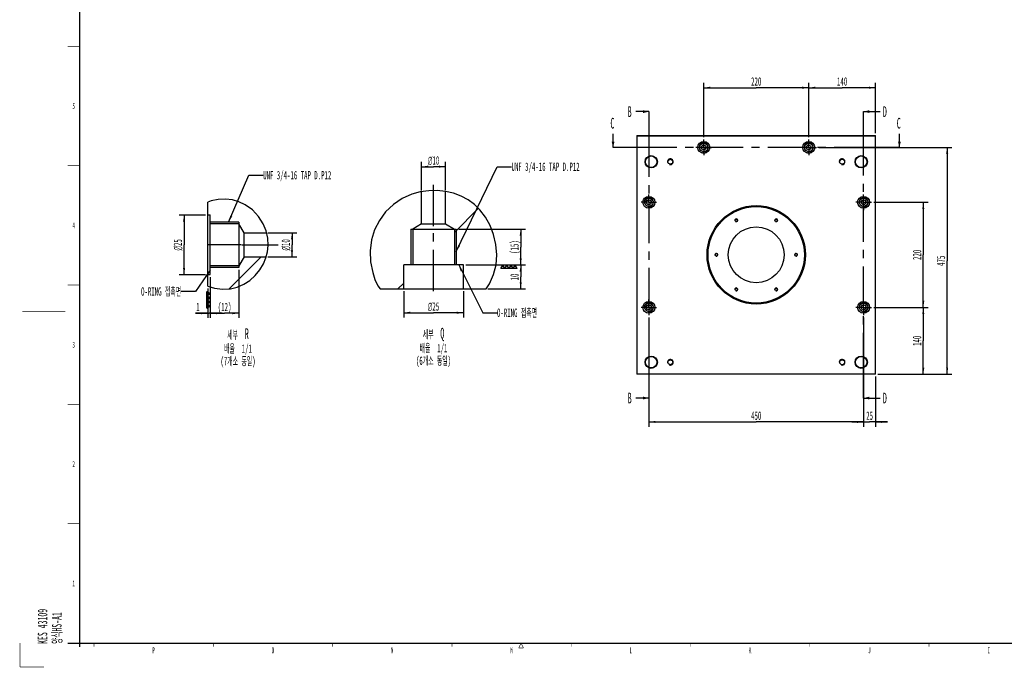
# Model space of a CAD drawing. Header units: millimetres. Extents: x -1 to 4195, y -1 to 2965.
# Tile 1 of 25: x -1 to 2063, y -1 to 1356. Entities that reach past the tile are written whole.
import ezdxf

# ---------------------------------------------------------------- set-up
doc = ezdxf.new("R2010")
doc.units = ezdxf.units.MM
doc.header["$LTSCALE"] = 231.275
doc.linetypes.add('CENTER', pattern=[0.6, 0.375, -0.075, 0.075, -0.075])
doc.layers.get('0').update_dxf_attribs({"linetype": 'CONTINUOUS'})
for name, color, linetype in [('02___PRT_ALL_AXES', 7, 'CONTINUOUS'), ('7_ALL_FEATURES', 7, 'CONTINUOUS'), ('DEFAULT_1', 7, 'CENTER')]:
    doc.layers.add(name, color=color, linetype=linetype)
doc.styles.get("Standard").update_dxf_attribs({"font": 'txt', "width": 0.5})
doc.styles.add('TEXTSTYLE_3', font='gdt', dxfattribs={"width": 0.5})
doc.dimstyles.new('DIMSTYLE_1', dxfattribs={"dimtxt": 17.5, "dimasz": 13.8, "dimexe": 2, "dimexo": 1, "dimgap": 0.875, "dimtad": 1, "dimdec": 3, "dimdsep": 46, "dimtxsty": 'Standard', "dimblk": '_FILLED', "dimblk1": '_FILLED', "dimblk2": '_FILLED', "dimcen": 0.09, "dimadec": 3, "dimazin": 2, "dimtp": 0.5, "dimtm": 0.5, "dimtfac": 1, "dimtdec": 3, "dimtofl": 0, "dimtmove": 0, "dimatfit": 3, "dimldrblk": '_FILLED', "dimfxl": 0, "dimtolj": 1, "dimarcsym": 0})
doc.dimstyles.new('DIMSTYLE_2', dxfattribs={"dimtxt": 17.5, "dimasz": 13.8, "dimexe": 2, "dimexo": 1, "dimgap": 0.875, "dimtad": 1, "dimdec": 3, "dimdsep": 46, "dimtxsty": 'Standard', "dimblk": '_FILLED', "dimblk1": '_FILLED', "dimblk2": '_FILLED', "dimcen": 0.09, "dimadec": 3, "dimazin": 2, "dimtp": 0.8, "dimtm": 0.8, "dimtfac": 1, "dimtdec": 3, "dimtofl": 0, "dimtmove": 0, "dimatfit": 3, "dimldrblk": '_FILLED', "dimfxl": 0, "dimtolj": 1, "dimarcsym": 0})
doc.dimstyles.new('DIMSTYLE_3', dxfattribs={"dimtxt": 17.5, "dimasz": 13.8, "dimexe": 2, "dimexo": 1, "dimgap": 0.875, "dimtad": 1, "dimdec": 3, "dimdsep": 46, "dimtxsty": 'Standard', "dimblk": '_FILLED', "dimblk1": '_FILLED', "dimblk2": '_FILLED', "dimcen": 0.09, "dimadec": 3, "dimazin": 2, "dimtp": 0.2, "dimtm": 0.2, "dimtfac": 1, "dimtdec": 3, "dimtofl": 0, "dimtmove": 0, "dimatfit": 3, "dimldrblk": '_FILLED', "dimfxl": 0, "dimtolj": 1, "dimarcsym": 0})
doc.dimstyles.new('DIMSTYLE_4', dxfattribs={"dimtxt": 17.5, "dimasz": 13.8, "dimexe": 2, "dimexo": 1, "dimgap": 0.875, "dimtad": 1, "dimdec": 3, "dimlfac": 0.2, "dimdsep": 46, "dimtxsty": 'Standard', "dimblk": '_FILLED', "dimblk1": '_FILLED', "dimblk2": '_FILLED', "dimcen": 0.09, "dimadec": 3, "dimazin": 2, "dimtp": 0.2, "dimtm": 0.2, "dimtfac": 1, "dimtdec": 3, "dimtofl": 0, "dimtmove": 0, "dimatfit": 3, "dimldrblk": '_FILLED', "dimfxl": 0, "dimtolj": 1, "dimarcsym": 0})
doc.dimstyles.new('DIMSTYLE_5', dxfattribs={"dimtxt": 17.5, "dimasz": 13.8, "dimexe": 2, "dimexo": 1, "dimgap": 0.875, "dimtad": 1, "dimdec": 3, "dimlfac": 0.2, "dimdsep": 46, "dimtxsty": 'Standard', "dimblk": '_FILLED', "dimblk1": '_FILLED', "dimblk2": '_FILLED', "dimcen": 0.09, "dimadec": 3, "dimazin": 2, "dimtp": 0.1, "dimtm": 0.1, "dimtfac": 1, "dimtdec": 3, "dimtofl": 0, "dimtmove": 0, "dimatfit": 3, "dimldrblk": '_FILLED', "dimfxl": 0, "dimtolj": 1, "dimarcsym": 0})
doc.dimstyles.get("Standard").update_dxf_attribs({"dimtxt": 17.5, "dimasz": 13.8, "dimexe": 2, "dimexo": 1, "dimtad": 1, "dimdec": 3, "dimdsep": 46, "dimtxsty": 'Standard', "dimblk": '_FILLED', "dimblk1": '_FILLED', "dimblk2": '_FILLED', "dimcen": 0.09, "dimadec": 3, "dimazin": 2, "dimtol": 1, "dimtp": 0.05, "dimtm": 0.05, "dimtfac": 1, "dimtdec": 3, "dimtofl": 0, "dimtmove": 0, "dimatfit": 3, "dimldrblk": '_FILLED', "dimfxl": 0, "dimtolj": 1, "dimarcsym": 0})
pattern_1 = [(45, (0, 0), (-176.777, 176.777), [])]

# ---------------------------------------------------------------- blocks, each defined once
blk = doc.blocks.new('_FILLED')
at = {"color": 0, "linetype": 'ByBlock'}
blk.add_solid([(0, 0), (-1, 0.16), (-1, -0.16)], dxfattribs=at)
blk = doc.blocks.new('XSEC_FILLED')
at = {"color": 0, "linetype": 'ByBlock'}
blk.add_solid([(0, 0), (-1, 0.25), (-1, -0.25)], dxfattribs=at)
blk = doc.blocks.new('*D26')
at = {"color": 2, "linetype": 'Continuous'}
for p, q in [((1789, 753.3), (1902.8, 753.3)), ((1892.8, 753.3), (1892.8, 683.3)), ((1892.8, 613.3), (1892.8, 683.3)), ((1797.8, 613.3), (1902.8, 613.3))]:
    blk.add_line(p, q, dxfattribs=at)
at = {"color": 2, "linetype": 'Continuous', "xscale": 13.8, "yscale": 13.8, "zscale": 13.8}
for p, rotation in [((1892.8, 753.3), 90), ((1892.8, 613.3), 270)]:
    blk.add_blockref('_FILLED', p, dxfattribs=dict(at, rotation=rotation))
at = {"color": 2, "linetype": 'Continuous', "insert": (1870.9, 683.3), "char_height": 17.5, "width": 26.25, "attachment_point": 2, "rotation": 90, "line_spacing_factor": 0.9}
blk.add_mtext('140', dxfattribs=at)
blk = doc.blocks.new('*D27')
at = {"color": 2, "linetype": 'Continuous'}
for p, q in [((1789, 973.3), (1902.8, 973.3)), ((1892.8, 973.3), (1892.8, 863.3)), ((1892.8, 753.3), (1892.8, 863.3)), ((1789, 753.3), (1902.8, 753.3))]:
    blk.add_line(p, q, dxfattribs=at)
at = {"color": 2, "linetype": 'Continuous', "xscale": 13.8, "yscale": 13.8, "zscale": 13.8}
for p, rotation in [((1892.8, 973.3), 90), ((1892.8, 753.3), 270)]:
    blk.add_blockref('_FILLED', p, dxfattribs=dict(at, rotation=rotation))
at = {"color": 2, "linetype": 'Continuous', "insert": (1870.9, 863.3), "char_height": 17.5, "width": 26.25, "attachment_point": 2, "rotation": 90, "line_spacing_factor": 0.9}
blk.add_mtext('220', dxfattribs=at)
blk = doc.blocks.new('*D28')
at = {"color": 2, "linetype": 'Continuous'}
for p, q in [((1767.8, 732.1), (1767.8, 503.3)), ((1792.8, 608.3), (1792.8, 503.3)), ((1767.8, 513.3), (1742.8, 513.3)), ((1742.8, 513.3), (1780.3, 513.3)), ((1817.8, 513.3), (1780.3, 513.3)), ((1792.8, 513.3), (1817.8, 513.3))]:
    blk.add_line(p, q, dxfattribs=at)
at = {"color": 2, "linetype": 'Continuous', "xscale": 13.8, "yscale": 13.8, "zscale": 13.8}
blk.add_blockref('_FILLED', (1767.8, 513.3), dxfattribs=at)
at = {"color": 2, "linetype": 'Continuous', "xscale": 13.8, "yscale": 13.8, "zscale": 13.8, "rotation": 180}
blk.add_blockref('_FILLED', (1792.8, 513.3), dxfattribs=at)
at = {"color": 2, "linetype": 'Continuous', "insert": (1780.3, 535.2), "char_height": 17.5, "width": 17.5, "attachment_point": 2, "line_spacing_factor": 0.9}
blk.add_mtext('25', dxfattribs=at)
blk = doc.blocks.new('*D29')
at = {"color": 2, "linetype": 'Continuous'}
for p, q in [((1317.8, 732.1), (1317.8, 503.3)), ((1767.8, 732.1), (1767.8, 503.3)), ((1317.8, 513.3), (1542.8, 513.3)), ((1767.8, 513.3), (1542.8, 513.3))]:
    blk.add_line(p, q, dxfattribs=at)
at = {"color": 2, "linetype": 'Continuous', "xscale": 13.8, "yscale": 13.8, "zscale": 13.8, "rotation": 180}
blk.add_blockref('_FILLED', (1317.8, 513.3), dxfattribs=at)
at = {"color": 2, "linetype": 'Continuous', "xscale": 13.8, "yscale": 13.8, "zscale": 13.8}
blk.add_blockref('_FILLED', (1767.8, 513.3), dxfattribs=at)
at = {"color": 2, "linetype": 'Continuous', "insert": (1542.8, 535.2), "char_height": 17.5, "width": 26.25, "attachment_point": 2, "line_spacing_factor": 0.9}
blk.add_mtext('450', dxfattribs=at)
blk = doc.blocks.new('*D30')
at = {"color": 2, "linetype": 'Continuous'}
for p, q in [((1652.8, 1109.5), (1652.8, 1223.3)), ((1792.8, 1118.3), (1792.8, 1223.3)), ((1652.8, 1213.3), (1722.8, 1213.3)), ((1792.8, 1213.3), (1722.8, 1213.3))]:
    blk.add_line(p, q, dxfattribs=at)
at = {"color": 2, "linetype": 'Continuous', "xscale": 13.8, "yscale": 13.8, "zscale": 13.8, "rotation": 180}
blk.add_blockref('_FILLED', (1652.8, 1213.3), dxfattribs=at)
at = {"color": 2, "linetype": 'Continuous', "xscale": 13.8, "yscale": 13.8, "zscale": 13.8}
blk.add_blockref('_FILLED', (1792.8, 1213.3), dxfattribs=at)
at = {"color": 2, "linetype": 'Continuous', "insert": (1722.8, 1235.2), "char_height": 17.5, "width": 26.25, "attachment_point": 2, "line_spacing_factor": 0.9}
blk.add_mtext('140', dxfattribs=at)
blk = doc.blocks.new('*D31')
at = {"color": 2, "linetype": 'Continuous'}
for p, q in [((1432.8, 1109.5), (1432.8, 1223.3)), ((1652.8, 1109.5), (1652.8, 1223.3)), ((1432.8, 1213.3), (1542.8, 1213.3)), ((1652.8, 1213.3), (1542.8, 1213.3))]:
    blk.add_line(p, q, dxfattribs=at)
at = {"color": 2, "linetype": 'Continuous', "xscale": 13.8, "yscale": 13.8, "zscale": 13.8, "rotation": 180}
blk.add_blockref('_FILLED', (1432.8, 1213.3), dxfattribs=at)
at = {"color": 2, "linetype": 'Continuous', "xscale": 13.8, "yscale": 13.8, "zscale": 13.8}
blk.add_blockref('_FILLED', (1652.8, 1213.3), dxfattribs=at)
at = {"color": 2, "linetype": 'Continuous', "insert": (1542.8, 1235.2), "char_height": 17.5, "width": 26.25, "attachment_point": 2, "line_spacing_factor": 0.9}
blk.add_mtext('220', dxfattribs=at)
blk = doc.blocks.new('*D32')
at = {"color": 2, "linetype": 'Continuous'}
for p, q in [((1674, 1088.3), (1952.8, 1088.3)), ((1942.8, 1088.3), (1942.8, 850.8)), ((1942.8, 613.3), (1942.8, 850.8)), ((1797.8, 613.3), (1952.8, 613.3))]:
    blk.add_line(p, q, dxfattribs=at)
at = {"color": 2, "linetype": 'Continuous', "xscale": 13.8, "yscale": 13.8, "zscale": 13.8}
for p, rotation in [((1942.8, 1088.3), 90), ((1942.8, 613.3), 270)]:
    blk.add_blockref('_FILLED', p, dxfattribs=dict(at, rotation=rotation))
at = {"color": 2, "linetype": 'Continuous', "insert": (1920.9, 850.8), "char_height": 17.5, "width": 26.25, "attachment_point": 2, "rotation": 90, "line_spacing_factor": 0.9}
blk.add_mtext('475', dxfattribs=at)
blk = doc.blocks.new('*D33')
at = {"color": 2, "linetype": 'Continuous'}
for p, q in [((519, 909.2), (580, 909.2)), ((570, 909.2), (570, 884.2)), ((570, 859.2), (570, 884.2)), ((519.1, 859.2), (580, 859.2))]:
    blk.add_line(p, q, dxfattribs=at)
at = {"color": 2, "linetype": 'Continuous', "xscale": 13.8, "yscale": 13.8, "zscale": 13.8}
for p, rotation in [((570, 909.2), 90), ((570, 859.2), 270)]:
    blk.add_blockref('_FILLED', p, dxfattribs=dict(at, rotation=rotation))
at = {"color": 2, "linetype": 'Continuous', "insert": (548.1, 884.2), "char_height": 17.5, "width": 40.833, "attachment_point": 2, "rotation": 90, "line_spacing_factor": 0.9, "style": 'TEXTSTYLE_3'}
blk.add_mtext('{\\fgdt;n}\\ftxt;10', dxfattribs=at)
blk = doc.blocks.new('*D34')
at = {"color": 2, "linetype": 'Continuous'}
for p, q in [((841.6, 998.1), (841.6, 1057.9)), ((891.6, 998.9), (891.6, 1057.9)), ((841.6, 1047.9), (866.6, 1047.9)), ((891.6, 1047.9), (866.6, 1047.9))]:
    blk.add_line(p, q, dxfattribs=at)
at = {"color": 2, "linetype": 'Continuous', "xscale": 13.8, "yscale": 13.8, "zscale": 13.8, "rotation": 180}
blk.add_blockref('_FILLED', (841.6, 1047.9), dxfattribs=at)
at = {"color": 2, "linetype": 'Continuous', "xscale": 13.8, "yscale": 13.8, "zscale": 13.8}
blk.add_blockref('_FILLED', (891.6, 1047.9), dxfattribs=at)
at = {"color": 2, "linetype": 'Continuous', "insert": (866.6, 1069.8), "char_height": 17.5, "width": 40.833, "attachment_point": 2, "line_spacing_factor": 0.9, "style": 'TEXTSTYLE_3'}
blk.add_mtext('{\\fgdt;n}\\ftxt;10', dxfattribs=at)
blk = doc.blocks.new('*D35')
at = {"color": 2, "linetype": 'Continuous'}
for p, q in [((388.8, 946.7), (333.8, 946.7)), ((343.8, 946.7), (343.8, 884.2)), ((343.8, 821.7), (343.8, 884.2)), ((388.8, 821.7), (333.8, 821.7))]:
    blk.add_line(p, q, dxfattribs=at)
at = {"color": 2, "linetype": 'Continuous', "xscale": 13.8, "yscale": 13.8, "zscale": 13.8}
for p, rotation in [((343.8, 946.7), 90), ((343.8, 821.7), 270)]:
    blk.add_blockref('_FILLED', p, dxfattribs=dict(at, rotation=rotation))
at = {"color": 2, "linetype": 'Continuous', "insert": (321.9, 884.2), "char_height": 17.5, "width": 40.833, "attachment_point": 2, "rotation": 90, "line_spacing_factor": 0.9, "style": 'TEXTSTYLE_3'}
blk.add_mtext('{\\fgdt;n}\\ftxt;25', dxfattribs=at)
blk = doc.blocks.new('*D36')
at = {"color": 2, "linetype": 'Continuous'}
for p, q in [((398.8, 816.7), (398.8, 731)), ((393.8, 792.8), (393.8, 731)), ((393.8, 741), (367.7, 741)), ((367.7, 741), (396.3, 741)), ((423.8, 741), (396.3, 741)), ((398.8, 741), (423.8, 741))]:
    blk.add_line(p, q, dxfattribs=at)
at = {"color": 2, "linetype": 'Continuous', "xscale": 13.8, "yscale": 13.8, "zscale": 13.8}
blk.add_blockref('_FILLED', (393.8, 741), dxfattribs=at)
at = {"color": 2, "linetype": 'Continuous', "xscale": 13.8, "yscale": 13.8, "zscale": 13.8, "rotation": 180}
blk.add_blockref('_FILLED', (398.8, 741), dxfattribs=at)
at = {"color": 2, "linetype": 'Continuous', "insert": (376.5, 762.9), "char_height": 17.5, "width": 8.75, "attachment_point": 3, "line_spacing_factor": 0.9}
blk.add_mtext('1', dxfattribs=at)
blk = doc.blocks.new('FINISH_4_SURF_BL0', base_point=(395, 769.1))
at = {"color": 2, "linetype": 'Continuous'}
for p, q in [((391.3, 777.8), (391.3, 786.5)), ((391.3, 786.5), (398.8, 782.1)), ((391.3, 777.8), (398.8, 782.1)), ((391.3, 769.1), (391.3, 777.8)), ((391.3, 777.8), (398.8, 773.5)), ((391.3, 769.1), (398.8, 773.5)), ((391.3, 760.5), (391.3, 769.1)), ((391.3, 769.1), (398.8, 764.8)), ((391.3, 760.5), (398.8, 764.8)), ((391.3, 751.8), (391.3, 760.5)), ((391.3, 760.5), (398.8, 756.1)), ((391.3, 751.8), (398.8, 756.1))]:
    blk.add_line(p, q, dxfattribs=at)
blk = doc.blocks.new('*D37')
at = {"color": 2, "linetype": 'Continuous'}
for p, q in [((458.8, 831.6), (458.8, 731)), ((398.8, 816.7), (398.8, 731)), ((398.8, 741), (428.8, 741)), ((458.8, 741), (428.8, 741))]:
    blk.add_line(p, q, dxfattribs=at)
at = {"color": 2, "linetype": 'Continuous', "xscale": 13.8, "yscale": 13.8, "zscale": 13.8, "rotation": 180}
blk.add_blockref('_FILLED', (398.8, 741), dxfattribs=at)
at = {"color": 2, "linetype": 'Continuous', "xscale": 13.8, "yscale": 13.8, "zscale": 13.8}
blk.add_blockref('_FILLED', (458.8, 741), dxfattribs=at)
at = {"color": 2, "linetype": 'Continuous', "insert": (428.8, 762.9), "char_height": 17.5, "width": 35, "attachment_point": 2, "line_spacing_factor": 0.9}
blk.add_mtext('(12)', dxfattribs=at)
blk = doc.blocks.new('*D38')
at = {"color": 2, "linetype": 'Continuous'}
for p, q in [((934.1, 842), (1059.2, 842)), ((1049.2, 842), (1049.2, 817)), ((1049.2, 792), (1049.2, 817)), ((980.3, 792), (1059.2, 792))]:
    blk.add_line(p, q, dxfattribs=at)
at = {"color": 2, "linetype": 'Continuous', "xscale": 13.8, "yscale": 13.8, "zscale": 13.8}
for p, rotation in [((1049.2, 842), 90), ((1049.2, 792), 270)]:
    blk.add_blockref('_FILLED', p, dxfattribs=dict(at, rotation=rotation))
at = {"color": 2, "linetype": 'Continuous', "insert": (1027.4, 817), "char_height": 17.5, "width": 17.5, "attachment_point": 2, "rotation": 90, "line_spacing_factor": 0.9}
blk.add_mtext('10', dxfattribs=at)
blk = doc.blocks.new('FINISH_4_SURF_BL1', base_point=(1024.7, 838.3))
at = {"color": 2, "linetype": 'Continuous'}
for p, q in [((1007.4, 834.5), (1011.7, 842)), ((1016, 834.5), (1007.4, 834.5)), ((1016, 834.5), (1011.7, 842)), ((1016, 834.5), (1020.4, 842)), ((1024.7, 834.5), (1016, 834.5)), ((1024.7, 834.5), (1020.4, 842)), ((1024.7, 834.5), (1029.1, 842)), ((1033.4, 834.5), (1024.7, 834.5)), ((1033.4, 834.5), (1029.1, 842)), ((1033.4, 834.5), (1037.7, 842)), ((1042.1, 834.5), (1033.4, 834.5)), ((1042.1, 834.5), (1037.7, 842))]:
    blk.add_line(p, q, dxfattribs=at)
blk = doc.blocks.new('*D39')
at = {"color": 2, "linetype": 'Continuous'}
for p, q in [((919.3, 917), (1059.2, 917)), ((1049.2, 917), (1049.2, 879.5)), ((1049.2, 842), (1049.2, 879.5)), ((934.1, 842), (1059.2, 842))]:
    blk.add_line(p, q, dxfattribs=at)
at = {"color": 2, "linetype": 'Continuous', "xscale": 13.8, "yscale": 13.8, "zscale": 13.8}
for p, rotation in [((1049.2, 917), 90), ((1049.2, 842), 270)]:
    blk.add_blockref('_FILLED', p, dxfattribs=dict(at, rotation=rotation))
at = {"color": 2, "linetype": 'Continuous', "insert": (1027.4, 879.5), "char_height": 17.5, "width": 35, "attachment_point": 2, "rotation": 90, "line_spacing_factor": 0.9}
blk.add_mtext('(15)', dxfattribs=at)
blk = doc.blocks.new('*D40')
at = {"color": 2, "linetype": 'Continuous'}
for p, q in [((804.1, 787), (804.1, 732)), ((929.1, 787), (929.1, 732)), ((804.1, 742), (866.6, 742)), ((929.1, 742), (866.6, 742))]:
    blk.add_line(p, q, dxfattribs=at)
at = {"color": 2, "linetype": 'Continuous', "xscale": 13.8, "yscale": 13.8, "zscale": 13.8, "rotation": 180}
blk.add_blockref('_FILLED', (804.1, 742), dxfattribs=at)
at = {"color": 2, "linetype": 'Continuous', "xscale": 13.8, "yscale": 13.8, "zscale": 13.8}
blk.add_blockref('_FILLED', (929.1, 742), dxfattribs=at)
at = {"color": 2, "linetype": 'Continuous', "insert": (866.6, 763.9), "char_height": 17.5, "width": 40.833, "attachment_point": 2, "line_spacing_factor": 0.9, "style": 'TEXTSTYLE_3'}
blk.add_mtext('{\\fgdt;n}\\ftxt;25', dxfattribs=at)

msp = doc.modelspace()

# ---------------------------------------------------------------- hatches: boundary and pattern name
at = {"linetype": 'Continuous'}
h = msp.add_hatch(dxfattribs=at)
h.set_pattern_fill('C', color=2, scale=250, angle=45, style=0, pattern_type=0)
h.set_pattern_definition(pattern_1)
edge = h.paths.add_edge_path()
edge.add_line((910.2886, 842.0385), (910.2886, 917.0385))
edge.add_line((910.2886, 917.0385), (891.6323, 928.2483))
edge.add_line((891.6323, 928.2483), (891.6323, 996.07))
edge.add_spline(control_points=[(891.6323, 996.07), (901.641, 994.3376), (920.3116, 989.1921), (944.3477, 976.0934), (964.2031, 958.6305), (980.2844, 936.1834), (988.4677, 916.8332), (991.9268, 906.1502)], knot_values=[0, 0, 0, 0, 0.2, 0.4, 0.6, 0.8, 1, 1, 1, 1], degree=3, periodic=0)
edge.add_spline(control_points=[(991.9268, 906.1502), (995.2832, 895.0529), (999.7242, 873.8163), (999.4301, 845.8923), (992.6018, 818.7298), (983.1399, 800.8788), (977.2277, 792.0385)], knot_values=[0, 0, 0, 0, 0.25, 0.5, 0.75, 1, 1, 1, 1], degree=3, periodic=0)
edge.add_line((977.2277, 792.0385), (929.1323, 792.0385))
edge.add_line((929.1323, 792.0385), (929.1323, 842.0385))
edge.add_line((929.1323, 842.0385), (910.2886, 842.0385))
edge = h.paths.add_edge_path()
edge.add_line((822.9761, 917.0385), (822.9761, 842.0385))
edge.add_line((822.9761, 842.0385), (804.1323, 842.0385))
edge.add_line((804.1323, 842.0385), (804.1323, 792.0385))
edge.add_line((804.1323, 792.0385), (754.3218, 792.0385))
edge.add_spline(control_points=[(754.3218, 792.0385), (749.7392, 798.469), (742.083, 812.5969), (735.6864, 837.6226), (732.6966, 866.3839), (735.9763, 896.9529), (746.3798, 925.7776), (762.8455, 951.0447), (784.7772, 971.9451), (811.2925, 987.5016), (831.1113, 993.5901), (841.6323, 995.6238)], knot_values=[0, 0, 0, 0, 0.111111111, 0.222222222, 0.333333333, 0.444444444, 0.555555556, 0.666666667, 0.777777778, 0.888888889, 1, 1, 1, 1], degree=3, periodic=0)
edge.add_line((841.6323, 995.6238), (841.6323, 928.2483))
edge.add_line((841.6323, 928.2483), (822.9761, 917.0385))
h = msp.add_hatch(dxfattribs=at)
h.set_pattern_fill('C', color=2, scale=250, angle=45, style=0, pattern_type=0)
h.set_pattern_definition(pattern_1)
edge = h.paths.add_edge_path()
edge.add_line((398.7678, 840.5909), (458.7678, 840.5909))
edge.add_line((458.7678, 840.5909), (469.9776, 859.2472))
edge.add_line((469.9776, 859.2472), (516.0861, 859.2472))
edge.add_spline(control_points=[(516.0861, 859.2472), (513.9593, 852.2713), (508.2947, 839.0989), (495.1974, 821.1013), (478.6034, 806.5948), (459.7708, 796.3534), (447.1978, 792.8727), (440.784, 791.9272)], knot_values=[0, 0, 0, 0, 0.2, 0.4, 0.6, 0.8, 1, 1, 1, 1], degree=3, periodic=0)
edge.add_spline(control_points=[(440.784, 791.9272), (433.7613, 790.7149), (418.9027, 790.3754), (402.4172, 794.2063), (393.7678, 797.1643)], knot_values=[0, 0, 0, 0, 0.5, 1, 1, 1, 1], degree=3, periodic=0)
edge.add_line((393.7678, 797.1643), (393.7678, 821.7472))
edge.add_line((393.7678, 821.7472), (398.7678, 821.7472))
edge.add_line((398.7678, 821.7472), (398.7678, 840.5909))
edge = h.paths.add_edge_path()
edge.add_line((458.7678, 927.9034), (398.7678, 927.9034))
edge.add_line((398.7678, 927.9034), (398.7678, 946.7472))
edge.add_line((398.7678, 946.7472), (393.7678, 946.7472))
edge.add_line((393.7678, 946.7472), (393.7678, 974.1115))
edge.add_spline(control_points=[(393.7678, 974.1115), (399.1917, 976.1121), (410.8, 978.9916), (430.6952, 981.0138), (452.4675, 977.5334), (474.3814, 967.7151), (493.741, 952.2004), (508.7447, 932.0534), (514.793, 917.1809), (516.9161, 909.2472)], knot_values=[0, 0, 0, 0, 0.142857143, 0.285714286, 0.428571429, 0.571428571, 0.714285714, 0.857142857, 1, 1, 1, 1], degree=3, periodic=0)
edge.add_line((516.9161, 909.2472), (469.9776, 909.2472))
edge.add_line((469.9776, 909.2472), (458.7678, 927.9034))

# ---------------------------------------------------------------- linework, layer by layer
at = {"color": 7, "linetype": 'Continuous'}
for p, q in [((125, 2934.9999), (125, 42.5)), ((838.4827, 995.0032), (821.0739, 990.1206)), ((856.3753, 997.5742), (838.4827, 995.0032)), ((841.6323, 928.2484), (841.6323, 995.4558)), ((874.4654, 997.8866), (856.3753, 997.5742)), ((891.592, 996.1136), (874.4654, 997.8866)), ((891.6323, 928.2484), (891.6323, 996.1044)), ((908.352, 992.259), (891.6323, 996.1044)), ((924.4593, 986.2375), (908.352, 992.259)), ((400.444, 976.0471), (393.7678, 973.8224)), ((393.7678, 797.3269), (393.7678, 973.8224)), ((415.5395, 979.2793), (400.444, 976.0471)), ((430.8435, 980.176), (415.5395, 979.2793)), ((445.0336, 978.44), (430.8435, 980.176)), ((458.8247, 974.3223), (445.0336, 978.44)), ((471.8482, 968.061), (458.8247, 974.3223)), ((800.8375, 980.9764), (782.3555, 968.581)), ((821.0739, 990.1206), (800.8375, 980.9764)), ((938.8457, 978.4951), (924.4593, 986.2375)), ((952.0605, 968.8948), (938.8457, 978.4951)), ((486.9735, 957.2025), (471.8482, 968.061)), ((499.7566, 943.677), (486.9735, 957.2025)), ((766.2262, 953.2319), (753.0541, 935.3853)), ((782.3555, 968.581), (766.2262, 953.2319)), ((963.7749, 957.6003), (952.0605, 968.8948)), ((975.5651, 941.9981), (963.7749, 957.6003)), ((393.7678, 946.7472), (398.7678, 946.7472)), ((398.7678, 821.7472), (398.7678, 946.7472)), ((458.7678, 931.8722), (458.7678, 836.6222)), ((509.7464, 927.9882), (499.7566, 943.677)), ((753.0541, 935.3853), (743.0895, 915.5835)), ((984.8857, 924.6788), (975.5651, 941.9981)), ((458.7678, 927.9034), (398.7678, 927.9034)), ((469.9775, 909.2472), (458.7678, 927.9034)), ((469.9775, 859.2472), (469.9775, 909.2472)), ((469.9775, 909.2472), (516.6457, 909.2472)), ((515.6844, 913.4741), (509.7464, 927.9882)), ((519.1553, 898.2123), (515.6844, 913.4741)), ((743.0895, 915.5835), (736.6182, 894.5012)), ((819.0073, 917.0385), (914.2573, 917.0385)), ((841.6323, 928.2484), (822.9761, 917.0385)), ((822.9761, 917.0385), (822.9761, 842.0385)), ((841.6323, 928.2484), (891.6323, 928.2484)), ((891.6323, 928.2484), (910.2886, 917.0385)), ((910.2886, 917.0385), (910.2886, 842.0385)), ((991.9268, 906.1502), (984.8857, 924.6788)), ((519.9976, 882.6346), (519.1553, 898.2123)), ((736.6182, 894.5012), (733.789, 871.8512)), ((997.1203, 885.0049), (991.9268, 906.1502)), ((515.3377, 856.8911), (518.5903, 869.6031)), ((518.5903, 869.6031), (519.9976, 882.6346)), ((733.789, 871.8512), (734.7126, 848.915)), ((999.2462, 863.4901), (997.1203, 885.0049)), ((469.9775, 859.2472), (458.7678, 840.5909)), ((469.9775, 859.2472), (515.9406, 859.2472)), ((510.3677, 844.7363), (515.3377, 856.8911)), ((734.7126, 848.915), (739.0451, 826.0629)), ((997.7513, 842.0804), (999.2462, 863.4901)), ((458.7678, 840.5909), (398.7678, 840.5909)), ((492.9007, 819.8119), (502.6018, 831.6025)), ((502.6018, 831.6025), (510.3677, 844.7363)), ((739.0451, 826.0629), (743.6342, 811.5492)), ((804.1323, 792.0385), (804.1323, 842.0385)), ((929.1323, 842.0385), (804.1323, 842.0385)), ((929.1323, 792.0385), (929.1323, 842.0385)), ((992.4461, 821.7529), (997.7513, 842.0804)), ((393.7678, 821.7472), (398.7678, 821.7472)), ((468.895, 801.5211), (481.478, 809.6338)), ((481.478, 809.6338), (492.9007, 819.8119)), ((743.6342, 811.5492), (750.0801, 798.0185)), ((983.6947, 802.4904), (992.4461, 821.7529)), ((393.7678, 797.3269), (407.278, 793.2376)), ((407.278, 793.2376), (424.0247, 791.0368)), ((424.0247, 791.0368), (440.784, 791.9272)), ((440.784, 791.9272), (455.2164, 795.5145)), ((455.2164, 795.5145), (468.895, 801.5211)), ((750.0801, 798.0185), (754.5895, 792.0385)), ((754.5895, 792.0385), (976.7985, 792.0385)), ((976.7985, 792.0385), (983.6947, 802.4904)), ((100.0001, 50), (4180, 50))]:
    msp.add_line(p, q, dxfattribs=at)
at = {"color": 2, "linetype": 'Continuous'}
for p, q in [((458.7678, 931.8721), (398.7678, 931.8721)), ((819.0073, 917.0385), (819.0073, 842.0385)), ((914.2573, 917.0385), (914.2573, 842.0385)), ((458.7678, 836.6222), (398.7678, 836.6222))]:
    msp.add_line(p, q, dxfattribs=at)
at = {"color": 2, "linetype": 'Continuous', "const_width": 1.25}
for points in [[(100.0001, 1299.9999), (125, 1299.9999)], [(100.0001, 1049.9999), (125, 1049.9999)], [(100.0001, 800), (125, 800)], [(5, 745), (94.9999, 745)], [(100.0001, 550), (125, 550)], [(100.0001, 300), (125, 300)], [(0, 50), (0, 0)], [(154.9999, 50), (154.9999, 42.5)], [(404.9999, 50), (404.9999, 42.5)], [(655, 50), (655, 42.5)], [(905, 50), (905, 42.5)], [(1049.9999, 50), (1044.9999, 40)], [(1055, 40), (1049.9999, 50)], [(1155, 50), (1155, 42.5)], [(1405, 50), (1405, 42.5)], [(1655, 50), (1655, 42.5)], [(1905, 50), (1905, 42.5)], [(1044.9999, 40), (1055, 40)], [(0, 0), (50, 0)]]:
    msp.add_lwpolyline(points, dxfattribs=at)
at = {"color": 2, "linetype": 'Continuous'}
for centre, radius in [((1432.7573, 1088.2988), 9.525), ((1652.7573, 1088.2988), 9.525), ((1362.7573, 1058.2988), 6), ((1722.7573, 1058.2988), 6), ((1317.7573, 973.2988), 9.525), ((1767.7573, 973.2988), 9.525), ((1501.0073, 935.6119), 3), ((1584.5073, 935.6119), 3), ((1459.2573, 863.2988), 3), ((1626.2573, 863.2988), 3), ((1501.0073, 790.9857), 3), ((1584.5073, 790.9857), 3), ((1317.7573, 753.2988), 9.525), ((1767.7573, 753.2988), 9.525), ((1362.7573, 638.2988), 6), ((1722.7573, 638.2988), 6)]:
    msp.add_arc(centre, radius, 255, 195, dxfattribs=at)
at = {"layer": '02___PRT_ALL_AXES', "color": 7, "linetype": 'CENTER'}
for p, q in [((1432.7573, 1088.2988), (1432.7573, 1104.53)), ((1652.7573, 1088.2988), (1652.7573, 1104.53)), ((1432.7573, 1088.2988), (1416.526, 1088.2988)), ((1432.7573, 1088.2988), (1432.7573, 1072.0675)), ((1432.7573, 1088.2988), (1448.9885, 1088.2988)), ((1652.7573, 1088.2988), (1636.526, 1088.2988)), ((1652.7573, 1088.2988), (1652.7573, 1072.0675)), ((1652.7573, 1088.2988), (1668.9885, 1088.2988)), ((866.6323, 923.2483), (866.6323, 1018.9116)), ((1317.7573, 973.2988), (1301.526, 973.2988)), ((1317.7573, 973.2988), (1317.7573, 989.53)), ((1317.7573, 973.2988), (1317.7573, 957.0675)), ((1317.7573, 973.2988), (1333.9885, 973.2988)), ((1767.7573, 973.2988), (1751.526, 973.2988)), ((1767.7573, 973.2988), (1767.7573, 989.53)), ((1767.7573, 973.2988), (1783.9885, 973.2988)), ((1767.7573, 973.2988), (1767.7573, 957.0675)), ((866.6323, 787.0385), (866.6323, 922.0385)), ((463.7678, 884.2472), (393.7678, 884.2472)), ((464.9776, 884.2472), (541.0226, 884.2472)), ((1317.7573, 753.2988), (1317.7573, 769.53)), ((1767.7573, 753.2988), (1767.7573, 769.53)), ((1317.7573, 753.2988), (1301.526, 753.2988)), ((1317.7573, 753.2988), (1317.7573, 737.0675)), ((1317.7573, 753.2988), (1333.9885, 753.2988)), ((1767.7573, 753.2988), (1751.526, 753.2988)), ((1767.7573, 753.2988), (1783.9885, 753.2988)), ((1767.7573, 753.2988), (1767.7573, 737.0675))]:
    msp.add_line(p, q, dxfattribs=at)
at = {"layer": '02___PRT_ALL_AXES', "color": 7, "linetype": 'Continuous'}
for centre, radius in [((1432.7573, 1088.2988), 12.5), ((1432.7573, 1088.2988), 8.7312), ((1652.7573, 1088.2988), 12.5), ((1652.7573, 1088.2988), 8.7312), ((1432.7573, 1088.2988), 5), ((1652.7573, 1088.2988), 5), ((1362.7573, 1058.2988), 5.1), ((1722.7573, 1058.2988), 5.1), ((1317.7573, 973.2988), 12.5), ((1317.7573, 973.2988), 8.7312), ((1317.7573, 973.2988), 5), ((1767.7573, 973.2988), 12.5), ((1767.7573, 973.2988), 8.7312), ((1767.7573, 973.2988), 5), ((1501.0073, 935.6119), 2.5), ((1584.5073, 935.6119), 2.5), ((1542.7573, 863.2988), 58.5), ((1459.2573, 863.2988), 2.5), ((1626.2573, 863.2988), 2.5), ((1501.0073, 790.9857), 2.5), ((1584.5073, 790.9857), 2.5), ((1317.7573, 753.2988), 12.5), ((1767.7573, 753.2988), 12.5), ((1317.7573, 753.2988), 8.7312), ((1317.7573, 753.2988), 5), ((1767.7573, 753.2988), 8.7312), ((1767.7573, 753.2988), 5), ((1362.7573, 638.2988), 5.1), ((1722.7573, 638.2988), 5.1)]:
    msp.add_circle(centre, radius, dxfattribs=at)
at = {"layer": '7_ALL_FEATURES', "color": 7, "linetype": 'Continuous'}
for p, q in [((1293.2573, 1113.2988), (1292.7573, 1112.7988)), ((1292.7573, 1112.7988), (1292.7573, 613.2988)), ((1292.7573, 1112.7988), (1792.7573, 1112.7988)), ((1293.2573, 1113.2988), (1792.2573, 1113.2988)), ((1792.2573, 1113.2988), (1792.7573, 1112.7988)), ((1792.7573, 613.2988), (1792.7573, 1112.7988)), ((1792.7573, 613.2988), (1292.7573, 613.2988))]:
    msp.add_line(p, q, dxfattribs=at)
for centre, radius in [((1322.7573, 1058.2988), 13), ((1322.7573, 1058.2988), 12), ((1762.7573, 1058.2988), 13), ((1762.7573, 1058.2988), 12), ((1542.7573, 863.2988), 103), ((1542.7573, 863.2988), 101), ((1322.7573, 638.2988), 13), ((1322.7573, 638.2988), 12), ((1762.7573, 638.2988), 13), ((1762.7573, 638.2988), 12)]:
    msp.add_circle(centre, radius, dxfattribs=at)
at = {"layer": 'DEFAULT_1', "color": 7, "linetype": 'CENTER'}
for p, q in [((1317.7573, 1163.2988), (1317.7573, 1113.2988)), ((1767.7573, 1113.2988), (1767.7573, 1163.2988)), ((1292.7573, 1088.2988), (1242.7573, 1088.2988)), ((1842.7573, 1088.2988), (1792.7573, 1088.2988)), ((1317.7573, 613.2988), (1317.7573, 563.2988)), ((1767.7573, 563.2988), (1767.7573, 613.2988))]:
    msp.add_line(p, q, dxfattribs=at)
at = {"layer": 'DEFAULT_1', "color": 9, "linetype": 'CENTER'}
for p, q in [((1317.7573, 1113.2988), (1317.7573, 613.2988)), ((1767.7573, 613.2988), (1767.7573, 1113.2988)), ((1792.7573, 1088.2988), (1292.7573, 1088.2988))]:
    msp.add_line(p, q, dxfattribs=at)

# ---------------------------------------------------------------- block references
at = {"color": 2, "linetype": 'Continuous'}
for name, p in [('FINISH_4_SURF_BL1', (1024.7188, 838.2843)), ('FINISH_4_SURF_BL0', (395.0135, 769.1286))]:
    msp.add_blockref(name, p, dxfattribs=at)

# ---------------------------------------------------------------- texts
at = {"color": 2, "linetype": 'Continuous', "line_spacing_factor": 0.9}
for s, insert, char_height, width, attachment_point in [('5', (112.5, 1181.25), 12.5, 6.25, 2), ('UNF 3/4-16 TAP D.P12', (1029.8662, 1056.6366), 17.5, 175, 1), ('UNF 3/4-16 TAP D.P12', (509.53, 1038.926), 17.5, 175, 1), ('4', (112.5, 931.25), 12.5, 6.25, 2), ('O-RING 접촉면', (337.5247, 795.2272), 17.5, 91.875, 3), ('O-RING 접촉면', (999.5901, 750.7885), 17.5, 91.875, 1), ('세부  \\H22.5;R\\P\\H17.5;배율  1/1\\P(7개소 동일)', (456.8827, 709.3768), 17.5, 75.833333, 2), ('세부  \\H22.5;Q\\P\\H17.5;배율  1/1\\P(6개소 동일)', (866.5176, 710.3785), 17.5, 75.833333, 2), ('3', (112.5, 681.25), 12.5, 6.25, 2), ('2', (112.5, 431.25), 12.5, 6.25, 2), ('1', (112.5, 181.25), 12.5, 6.25, 2), ('O', (529.9999, 41.25), 12.5, 6.25, 2), ('P', (279.9999, 41.25), 12.5, 6.25, 2), ('N', (779.9999, 41.25), 12.5, 6.25, 2), ('M', (1029.9999, 41.25), 12.5, 6.25, 2), ('L', (1279.9999, 41.25), 12.5, 6.25, 2), ('K', (1529.9999, 41.25), 12.5, 6.25, 2), ('J', (1779.9999, 41.25), 12.5, 6.25, 2), ('I', (2029.9999, 41.25), 12.5, 6.25, 2)]:
    msp.add_mtext(s, dxfattribs=dict(at, insert=insert, char_height=char_height, width=width, attachment_point=attachment_point))
at = {"color": 7, "linetype": 'Continuous', "char_height": 22.5, "width": 11.25, "attachment_point": 1, "line_spacing_factor": 0.9}
for s, insert in [('B', (1273.3826, 1174.5488)), ('D', (1808.0987, 1174.5488)), ('C', (1237.1323, 1150.1864)), ('C', (1837.1323, 1150.1864)), ('B', (1273.3826, 574.5488)), ('D', (1808.0987, 574.5488))]:
    msp.add_mtext(s, dxfattribs=dict(at, insert=insert))
at = {"color": 2, "linetype": 'Continuous', "insert": (37.1863, 48.3411), "char_height": 20, "width": 90, "attachment_point": 1, "rotation": 90, "line_spacing_factor": 0.9}
msp.add_mtext('KES 43109\\P양식HS-A1', dxfattribs=at)

# ---------------------------------------------------------------- dimensions: what is measured, and where the dimension line sits
at = {"color": 2, "linetype": 'Continuous'}
for base, p1, p2, angle, dimstyle, picture, middle in [((1432.7573, 1213.2988), (1652.7573, 1108.53), (1432.7573, 1108.53), 180, 'DIMSTYLE_1', '*D31', (1542.7572, 1213.2988)), ((1652.7573, 1213.2988), (1792.7573, 1117.2988), (1652.7573, 1108.53), 180, 'DIMSTYLE_1', '*D30', (1723.851, 1213.2988)), ((1942.7573, 613.2988), (1672.9885, 1088.2988), (1796.7573, 613.2988), 270, 'DIMSTYLE_2', '*D32', (1942.7573, 851.0722)), ((1892.7573, 973.2988), (1787.9885, 753.2988), (1787.9885, 973.2988), 90, 'DIMSTYLE_1', '*D27', (1892.7573, 863.2988)), ((1049.2462, 842.0385), (979.2749, 792.0385), (933.1323, 842.0385), 90, 'DIMSTYLE_4', '*D38', (1049.2462, 818.1323)), ((1892.7573, 753.2988), (1796.7573, 613.2988), (1787.9885, 753.2988), 90, 'DIMSTYLE_1', '*D26', (1892.7573, 684.3925)), ((1317.7573, 513.2988), (1767.7573, 733.0675), (1317.7573, 733.0675), 180, 'DIMSTYLE_2', '*D29', (1542.7572, 513.2988)), ((1767.7573, 513.2988), (1792.7573, 609.2988), (1767.7573, 733.0675), 180, 'DIMSTYLE_3', '*D28', (1780.5307, 513.2988))]:
    dim = msp.add_linear_dim(base=base, p1=p1, p2=p2, angle=angle, dimstyle=dimstyle, dxfattribs=at)
    dim.commit()
    dim.dimension.update_dxf_attribs({"geometry": picture, "text_midpoint": middle, "dimtype": 160})
for base, p1, p2, text, picture, middle in [((891.6323, 1047.8866), (841.6323, 997.1109), (891.6323, 997.8865), '%%c<>', '*D34', (866.6323, 1047.8866)), ((458.7678, 741.0368), (398.7678, 817.7472), (458.7678, 832.6222), '(<>)', '*D37', (428.7678, 741.0368)), ((929.1323, 742.0385), (804.1323, 788.0385), (929.1323, 788.0385), '%%c<>', '*D40', (866.6323, 742.0385))]:
    dim = msp.add_linear_dim(base=base, p1=p1, p2=p2, text=text, dimstyle='DIMSTYLE_4', dxfattribs=at)
    dim.commit()
    dim.dimension.update_dxf_attribs({"geometry": picture, "text_midpoint": middle, "dimtype": 160})
for base, p1, p2, text, picture, middle in [((343.7678, 946.7472), (389.7678, 821.7472), (389.7678, 946.7472), '%%c<>', '*D35', (343.7678, 884.2472)), ((569.9976, 909.2472), (518.0549, 859.2472), (517.9824, 909.2472), '%%c<>', '*D33', (569.9976, 884.2472)), ((1049.2462, 917.0385), (933.1323, 842.0385), (918.2573, 917.0385), '(<>)', '*D39', (1049.2462, 879.5385))]:
    dim = msp.add_linear_dim(base=base, p1=p1, p2=p2, angle=90, text=text, dimstyle='DIMSTYLE_4', dxfattribs=at)
    dim.commit()
    dim.dimension.update_dxf_attribs({"geometry": picture, "text_midpoint": middle, "dimtype": 160})
dim = msp.add_linear_dim(base=(398.7678, 741.0368), p1=(393.7678, 793.8042), p2=(398.7678, 817.7472), dimstyle='DIMSTYLE_5', dxfattribs=at)
dim.commit()
dim.dimension.update_dxf_attribs({"geometry": '*D36', "text_midpoint": (372.0818, 741.0368), "dimtype": 160})

# ---------------------------------------------------------------- leaders
at = {"color": 7, "linetype": 'Continuous'}
for points in [[(1317.7573, 1163.2988), (1290.2576, 1163.2988)], [(1767.7573, 1163.2988), (1802.4737, 1163.2988)], [(1242.7573, 1088.2988), (1242.7573, 1116.4364)], [(1842.7573, 1088.2988), (1842.7573, 1116.4364)], [(1317.7573, 563.2988), (1290.2576, 563.2988)], [(1767.7573, 563.2988), (1802.4737, 563.2988)]]:
    msp.add_leader(points, dimstyle='Standard', override={"dimasz": 12, "dimtad": 0, "dimldrblk": 'XSEC_FILLED'}, dxfattribs=at)
at = {"color": 2, "linetype": 'Continuous'}
for points in [[(914.2573, 870.4115), (999.8662, 1047.8866), (1029.8662, 1047.8866)], [(437.2614, 931.8722), (479.53, 1030.176), (509.53, 1030.176)], [(398.7678, 830.878), (367.5247, 786.4772), (337.5247, 786.4772)], [(919.2589, 842.0385), (969.5901, 742.0385), (999.5901, 742.0385)]]:
    msp.add_leader(points, dimstyle='Standard', override={"dimtad": 0}, dxfattribs=at)

doc.saveas('drawing.dxf')
